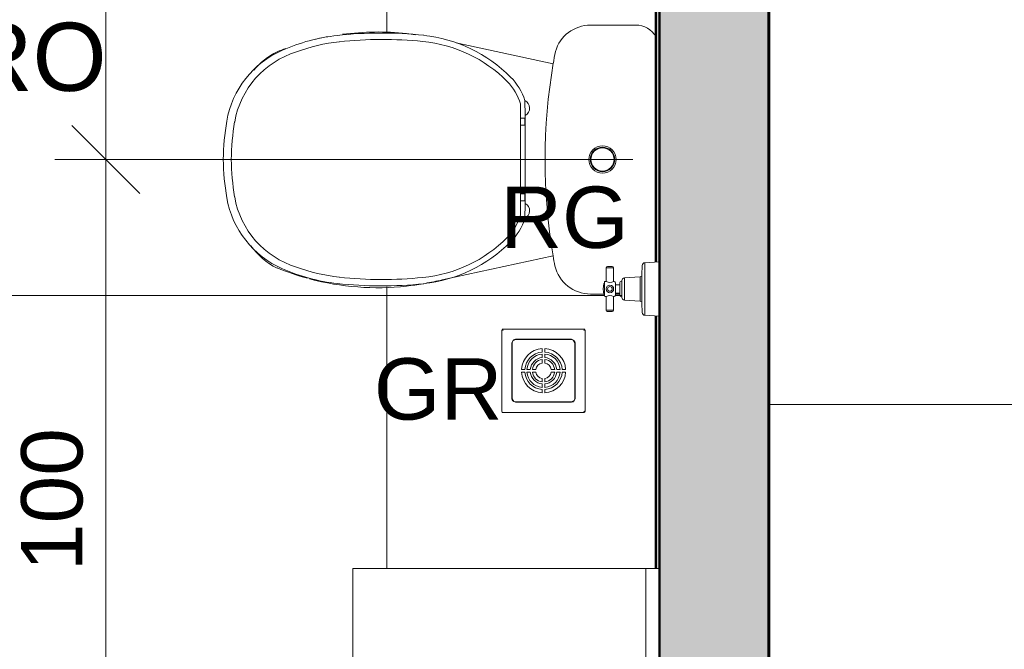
# Model space of a CAD drawing. Header units: metres. Extents: x -14 to 6.1, y -18.5 to -8.2.
# Tile 17 of 25: x -4.3 to -2.9, y -13.4 to -12.5. Entities that reach past the tile are written whole.
import ezdxf

# ---------------------------------------------------------------- set-up
doc = ezdxf.new("R2010")
doc.units = ezdxf.units.M
for name, color, linetype, lineweight in [('A-ANNO-DIMS', 7, 'Continuous', 9), ('A-ANNO-DIMS-50', 7, 'Continuous', 9), ('A-AREA-IDEN', 7, 'Continuous', 9), ('A-FLOR-PATT', 7, 'Continuous', 5), ('A-WALL', 7, 'Continuous', 5), ('A-WALL-PATT', 7, 'Continuous', 5), ('G-ANNO-TEXT', 7, 'Continuous', 9), ('I-WALL', 7, 'Continuous', 5), ('P-SANR-FIXT', 7, 'Continuous', 5), ('Q-CASE', 7, 'Continuous', 5)]:
    doc.layers.add(name, color=color, linetype=linetype, lineweight=lineweight)
doc.styles.add('Arial', font='arial.ttf', dxfattribs={"height": 0.1})
doc.styles.add('Arial_2', font='arial.ttf', dxfattribs={"height": 0.09})
doc.dimstyles.new('Com_linha__ref__contínua__-_Cor_Vermelha_Arial_1_8mm', dxfattribs={"dimscale": 0.3048, "dimtxt": 0.091823, "dimasz": 0.328084, "dimexe": 0.246063, "dimexo": 0.246063, "dimgap": 0.024606, "dimtad": 1, "dimdec": 1, "dimlfac": 100, "dimrnd": 0.1, "dimdsep": 46, "dimtxsty": 'Arial_2', "dimblk1": 'OBLIQUE', "dimblk2": 'OBLIQUE', "dimsah": 1, "dimcen": 0.09, "dimdle": 0.246063, "dimazin": 0, "dimtfac": 1, "dimtdec": 4, "dimtix": 1, "dimtmove": 0, "dimatfit": 3, "dimfxl": 1, "dimtvp": 1, "dimtolj": 1, "dimtzin": 0, "dimarcsym": 2})

# ---------------------------------------------------------------- blocks, each defined once
blk = doc.blocks.new('TAMPO GRANITO2 - TAMPO GRANITO-2002902-PTS_ HIDRAULICOS')
at = {"layer": 'Q-CASE', "color": 8, "true_color": 0x808080}
for p, q in [((-3.8837, -13.315), (-3.8837, -14.095)), ((-3.4537, -13.315), (-3.8837, -13.315)), ((-3.4337, -13.315), (-3.4537, -13.315)), ((-3.4537, -13.315), (-3.4537, -13.5764)), ((-3.4537, -13.6536), (-3.4537, -14.095)), ((-3.4537, -14.095), (-3.8837, -14.095)), ((-3.8837, -14.095), (-3.8837, -14.115))]:
    blk.add_line(p, q, dxfattribs=at)
for points, knots in [([(-3.8137, -13.715), (-3.8137, -13.7048), (-3.8127, -13.6896), (-3.8097, -13.6701), (-3.8066, -13.6555), (-3.8025, -13.6413), (-3.7977, -13.6279), (-3.792, -13.6148), (-3.7856, -13.6026), (-3.7785, -13.5912), (-3.7706, -13.5805), (-3.7623, -13.571), (-3.7533, -13.5623), (-3.7438, -13.5548), (-3.734, -13.5484), (-3.7237, -13.5432), (-3.7144, -13.5396), (-3.7061, -13.5374), (-3.6989, -13.5359), (-3.6916, -13.5351), (-3.6844, -13.5348), (-3.6772, -13.5351), (-3.6699, -13.5359), (-3.6627, -13.5374), (-3.6556, -13.5393), (-3.6486, -13.5418), (-3.6417, -13.5449), (-3.6348, -13.5485), (-3.6283, -13.5526), (-3.6218, -13.5573), (-3.6156, -13.5624), (-3.6095, -13.5681), (-3.6037, -13.5741), (-3.5982, -13.5806), (-3.5929, -13.5876), (-3.5879, -13.595), (-3.5832, -13.6027), (-3.5789, -13.6107), (-3.5749, -13.6191), (-3.5711, -13.6279), (-3.5678, -13.6368), (-3.5649, -13.646), (-3.5623, -13.6555), (-3.5601, -13.6652), (-3.5577, -13.6782), (-3.5559, -13.6926), (-3.5553, -13.7041), (-3.5552, -13.7088)], [-1, -1, -1, -1, -0.9464286, -0.9196429, -0.8928571, -0.8660714, -0.8392857, -0.8125, -0.7857143, -0.7589286, -0.7321429, -0.7053571, -0.6785714, -0.6517857, -0.625, -0.5982143, -0.5714286, -0.5535714, -0.5357143, -0.5178571, -0.5, -0.4821429, -0.4642857, -0.4464286, -0.4285714, -0.4107143, -0.3928571, -0.375, -0.3571429, -0.3392857, -0.3214286, -0.3035714, -0.2857143, -0.2678571, -0.25, -0.2321429, -0.2142857, -0.1964286, -0.1785714, -0.1607143, -0.1428571, -0.125, -0.1071429, -0.0892857, -0.0714286, -0.0357143, -0.0109088, -0.0109088, -0.0109088, -0.0109088]), ([(-3.5552, -13.7213), (-3.5554, -13.7294), (-3.5563, -13.7424), (-3.559, -13.76), (-3.5622, -13.7746), (-3.5662, -13.7888), (-3.5711, -13.8022), (-3.5768, -13.8153), (-3.5832, -13.8275), (-3.5903, -13.8389), (-3.5982, -13.8496), (-3.6065, -13.8591), (-3.6155, -13.8678), (-3.625, -13.8753), (-3.6348, -13.8816), (-3.6451, -13.8869), (-3.6544, -13.8904), (-3.6627, -13.8927), (-3.6699, -13.8941), (-3.6772, -13.895), (-3.6844, -13.8953), (-3.6916, -13.895), (-3.6989, -13.8941), (-3.7061, -13.8927), (-3.7132, -13.8908), (-3.7202, -13.8883), (-3.7271, -13.8852), (-3.7339, -13.8815), (-3.7405, -13.8774), (-3.7469, -13.8728), (-3.7532, -13.8677), (-3.7593, -13.862), (-3.765, -13.856), (-3.7706, -13.8495), (-3.7759, -13.8425), (-3.7809, -13.8351), (-3.7855, -13.8274), (-3.7899, -13.8194), (-3.7939, -13.8109), (-3.7976, -13.8022), (-3.8009, -13.7933), (-3.8039, -13.7841), (-3.8065, -13.7746), (-3.8087, -13.7649), (-3.8111, -13.7519), (-3.8131, -13.7354), (-3.8137, -13.7219), (-3.8137, -13.715)], [-0.9890908, -0.9890908, -0.9890908, -0.9890908, -0.9464286, -0.9196429, -0.8928571, -0.8660714, -0.8392857, -0.8125, -0.7857143, -0.7589286, -0.7321429, -0.7053571, -0.6785714, -0.6517857, -0.625, -0.5982143, -0.5714286, -0.5535714, -0.5357143, -0.5178571, -0.5, -0.4821429, -0.4642857, -0.4464286, -0.4285714, -0.4107143, -0.3928571, -0.375, -0.3571429, -0.3392857, -0.3214286, -0.3035714, -0.2857143, -0.2678571, -0.25, -0.2321429, -0.2142857, -0.1964286, -0.1785714, -0.1607143, -0.1428571, -0.125, -0.1071429, -0.0892857, -0.0714286, -0.0357143, 0, 0, 0, 0])]:
    blk.add_open_spline(points, degree=3, knots=knots, dxfattribs=at)
blk = doc.blocks.new('GRELHA QUADRADA AÇO INOX ROTATIVO - Floor-Drain_589_04_909-2021493-PTS_ HIDRAULICOS')
at = {"layer": 'P-SANR-FIXT', "color": 5, "true_color": 0x0000ff}
for p, q in [((-0.0593, 0.0612), (-0.0613, 0.0592)), ((-0.0613, 0.0592), (-0.0613, -0.0593)), ((0.0592, 0.0612), (-0.0593, 0.0612)), ((0.0592, 0.0612), (0.0612, 0.0592)), ((0.0612, -0.0593), (0.0612, 0.0592)), ((-0.0413, 0.0462), (0.0412, 0.0462)), ((0.0412, 0.0457), (-0.0413, 0.0457)), ((-0.0463, -0.0413), (-0.0463, 0.0412)), ((-0.0458, 0.0412), (-0.0458, -0.0413)), ((-0.002, 0.0274), (-0.002, 0.0324)), ((0.002, 0.0324), (0.002, 0.0274)), ((0.0457, -0.0413), (0.0457, 0.0412)), ((0.0462, 0.0412), (0.0462, -0.0413)), ((-0.002, 0.0194), (-0.002, 0.0244)), ((-0.002, 0.0113), (-0.002, 0.0164)), ((0.002, 0.0244), (0.002, 0.0194)), ((0.002, 0.0164), (0.002, 0.0113)), ((-0.0324, 0.002), (-0.0274, 0.002)), ((-0.0244, 0.002), (-0.0194, 0.002)), ((-0.0164, 0.002), (-0.0113, 0.002)), ((0.0113, 0.002), (0.0164, 0.002)), ((0.0194, 0.002), (0.0244, 0.002)), ((0.0274, 0.002), (0.0324, 0.002)), ((-0.0274, -0.002), (-0.0324, -0.002)), ((-0.0194, -0.002), (-0.0244, -0.002)), ((-0.0113, -0.002), (-0.0164, -0.002)), ((-0.002, -0.0164), (-0.002, -0.0113)), ((0.002, -0.0113), (0.002, -0.0164)), ((0.0164, -0.002), (0.0113, -0.002)), ((0.0244, -0.002), (0.0194, -0.002)), ((0.0324, -0.002), (0.0274, -0.002)), ((-0.002, -0.0244), (-0.002, -0.0194)), ((-0.002, -0.0324), (-0.002, -0.0274)), ((0.002, -0.0194), (0.002, -0.0244)), ((0.002, -0.0274), (0.002, -0.0324)), ((-0.0413, -0.0458), (0.0412, -0.0458)), ((0.0412, -0.0463), (-0.0413, -0.0463)), ((-0.0593, -0.0613), (0.0592, -0.0613)), ((0.0592, -0.0613), (0.0612, -0.0593))]:
    blk.add_line(p, q, dxfattribs=at)
at = {"layer": 'P-SANR-FIXT', "color": 5, "true_color": 0x0000ff, "flags": 128}
for points in [[(-0.0463, 0.0412), (-0.044, 0.0455), (-0.0413, 0.0462)], [(-0.0413, 0.0457), (-0.045, 0.0437), (-0.0458, 0.0412)], [(0.0412, 0.0462), (0.0455, 0.044), (0.0462, 0.0412)], [(0.0457, 0.0412), (0.0437, 0.045), (0.0412, 0.0457)], [(-0.0413, -0.0463), (-0.0455, -0.044), (-0.0463, -0.0413)], [(-0.0458, -0.0413), (-0.0437, -0.045), (-0.0413, -0.0458)], [(0.0462, -0.0413), (0.044, -0.0455), (0.0412, -0.0463)], [(0.0412, -0.0458), (0.045, -0.0437), (0.0457, -0.0413)]]:
    blk.add_lwpolyline(points, dxfattribs=at)
at = {"layer": 'P-SANR-FIXT', "color": 5, "true_color": 0x0000ff}
for centre, radius, start, end in [((-0.0593, 0.0592), 0.002, 90, 180), ((0.0592, 0.0592), 0.002, 0, 90), ((0, 0), 0.0325, 93.5281, 176.4719), ((0, 0), 0.0325, 3.5281, 86.4719), ((0, 0), 0.0275, 94.1706, 175.8294), ((0, 0), 0.0245, 94.6824, 175.3176), ((0, 0), 0.0195, 95.8868, 174.1132), ((0, 0), 0.0165, 96.9621, 173.0379), ((0, 0), 0.0275, 4.1706, 85.8294), ((0, 0), 0.0245, 4.6824, 85.3176), ((0, 0), 0.0195, 5.8868, 84.1132), ((0, 0), 0.0165, 6.9621, 83.0379), ((0, 0), 0.0115, 100.0154, 169.9846), ((0, 0), 0.0115, 10.0154, 79.9846), ((0, 0), 0.0325, 183.5281, 266.4719), ((0, 0), 0.0275, 184.1706, 265.8294), ((0, 0), 0.0245, 184.6824, 265.3176), ((0, 0), 0.0195, 185.8868, 264.1132), ((0, 0), 0.0165, 186.9621, 263.0379), ((0, 0), 0.0115, 190.0154, 259.9846), ((0, 0), 0.0275, 274.1706, 355.8294), ((0, 0), 0.0325, 273.5281, 356.4719), ((0, 0), 0.0115, 280.0154, 349.9846), ((0, 0), 0.0165, 276.9621, 353.0379), ((0, 0), 0.0195, 275.8868, 354.1132), ((0, 0), 0.0245, 274.6824, 355.3176), ((-0.0593, -0.0593), 0.002, 180, 270), ((0.0592, -0.0593), 0.002, 270, 360)]:
    blk.add_arc(centre, radius, start, end, dxfattribs=at)
for centre, major_axis, ratio, start_param, end_param in [((-0.0586, 0.0596), (-0.00082, 0.00163), 0.408248, 6.081827, 7.853982), ((0.0586, 0.0596), (0.00082, 0.00163), 0.408248, 4.712389, 6.484543), ((-0.0596, -0.0596), (-0.00129, 0.00129), 0.816497, 0.684719, 2.456873), ((0.0586, -0.0596), (-0.00082, 0.00163), 0.408248, 2.940235, 4.712389)]:
    blk.add_ellipse(centre, major_axis=major_axis, ratio=ratio, start_param=start_param, end_param=end_param, dxfattribs=at)
blk = doc.blocks.new('BACIA SANITÁRIA COM CAIXA ACOPLADA COM DUPLO ACIONEMENTO - P_750_Creme CR37_Acionamento Simples 6lpf-2003115-PTS_ HIDRAULICOS')
at = {"layer": 'P-SANR-FIXT', "color": 5, "true_color": 0x0000ff}
for p, q in [((-3.4846, -12.5179), (-3.4184, -12.5179)), ((-3.682, -12.5438), (-3.5395, -12.5746)), ((-3.5397, -12.8566), (-3.7023, -12.8918)), ((-3.4653, -12.9124), (-3.4848, -12.9124)), ((-3.4416, -12.9124), (-3.4483, -12.9124))]:
    blk.add_line(p, q, dxfattribs=at)
for radius in [0.02, 0.018, 0.017]:
    blk.add_circle((-3.4672, -12.715), radius, dxfattribs=at)
for centre, radius, start, end in [((-3.4847, -12.5716), 0.0537, 89.9862, 163.9106), ((-3.4184, -12.5526), 0.0347, 30.9355, 89.9862), ((-3.7972, -12.9173), 0.3893, 100.8043, 103.5091), ((-3.7972, -12.9173), 0.3893, 83.7439, 97.6247), ((-3.8376, -13.1647), 0.6398, 81.3632, 82.5595), ((-3.7972, -12.9173), 0.3893, 110.267, 112.2561), ((-3.9008, -12.6472), 0.1004, 115.9059, 141.1018), ((-2.7183, -12.7138), 0.8329, 169.1268, 170.3797), ((-2.7035, -12.7158), 0.8479, 170.3584, 189.5344), ((-3.9008, -12.784), 0.1004, 215.045, 244.0941), ((-2.7185, -12.7174), 0.8329, 189.6228, 190.6375), ((-3.4848, -12.8587), 0.0537, 193.4092, 270.0138), ((-3.7972, -12.5139), 0.3893, 247.7439, 254.6897), ((-3.7972, -12.5139), 0.3893, 255.1465, 276.2561), ((-3.8376, -12.2665), 0.6398, 277.4405, 279.648), ((-3.8376, -12.2665), 0.6398, 279.9019, 282.2113)]:
    blk.add_arc(centre, radius, start, end, dxfattribs=at)
blk = doc.blocks.new('ASSENTO EM POLIPROPILENO COM SISTEMA DE FECHAMENTO SUAVE - AP_75_Creme CR37-2003131-PTS_ HIDRAULICOS')
at = {"layer": 'P-SANR-FIXT', "color": 5, "true_color": 0x0000ff}
for p, q in [((-3.5876, -12.6334), (-3.5876, -12.7967)), ((-3.5806, -12.6505), (-3.581, -12.6284)), ((-3.5813, -12.6545), (-3.5876, -12.6545)), ((-3.5813, -12.6645), (-3.5813, -12.6545)), ((-3.5806, -12.6505), (-3.5806, -12.7796)), ((-3.5813, -12.6645), (-3.5876, -12.6645)), ((-3.5813, -12.7655), (-3.5876, -12.7655)), ((-3.5813, -12.7655), (-3.5813, -12.7755)), ((-3.5813, -12.7755), (-3.5876, -12.7755)), ((-3.5806, -12.7796), (-3.581, -12.8017))]:
    blk.add_line(p, q, dxfattribs=at)
for centre, radius, start, end in [((-3.8258, -12.8086), 0.2772, 96.3426, 113.5976), ((-3.7919, -13.1138), 0.5843, 83.8664, 96.3426), ((-3.7899, -13.113), 0.5741, 84.0902, 96.3429), ((-3.7522, -12.7435), 0.2118, 44.8438, 83.835), ((-3.8808, -12.6827), 0.1398, 113.5976, 170.1333), ((-3.8238, -12.8081), 0.2674, 96.3429, 110.2265), ((-3.7502, -12.743), 0.202, 44.8437, 84.4892), ((-3.8779, -12.6824), 0.1309, 107.0243, 170.1854), ((-3.6635, -12.6554), 0.0868, 18.1126, 44.8437), ((-3.6616, -12.6549), 0.077, 16.1627, 44.8437), ((-3.5866, -12.6395), 0.0125, 298.7034, 63.3974), ((-3.6738, -12.7185), 0.3498, 170.1646, 179.4268), ((-3.6719, -12.718), 0.34, 170.1854, 179.4944), ((-3.6738, -12.7115), 0.3498, 180.5732, 189.8354), ((-3.6719, -12.712), 0.34, 180.5056, 189.8146), ((-3.8808, -12.7473), 0.1398, 189.8667, 246.4024), ((-3.8779, -12.7477), 0.1309, 189.8146, 252.9757), ((-3.5866, -12.7905), 0.0125, 296.6026, 61.2966), ((-3.6616, -12.7752), 0.077, 315.1563, 343.8373), ((-3.6635, -12.7747), 0.0868, 315.1563, 341.8874), ((-3.7502, -12.6871), 0.202, 275.5108, 315.1563), ((-3.7522, -12.6866), 0.2118, 276.165, 315.1562), ((-3.8258, -12.6215), 0.2772, 246.4024, 263.6574), ((-3.8238, -12.622), 0.2674, 249.7735, 263.6571), ((-3.7919, -12.3163), 0.5843, 263.6574, 276.1336), ((-3.7899, -12.3171), 0.5741, 263.6571, 275.9098)]:
    blk.add_arc(centre, radius, start, end, dxfattribs=at)
blk = doc.blocks.new('REGISTRO DE GAVETA COM CANOPLA CROMADA - 4900_C37_GD_Cromado CR10_1 1_2_-V6-PTS_ HIDRAULICOS')
at = {"layer": 'P-SANR-FIXT', "color": 5, "true_color": 0x0000ff}
for p, q in [((-3.4598, -12.872), (-3.4528, -12.872)), ((-3.4093, -12.8843), (-3.4088, -12.8704)), ((-3.4051, -12.8665), (-3.3837, -12.865)), ((-3.4051, -12.9435), (-3.4051, -12.8665)), ((-3.4617, -12.894), (-3.4618, -12.874)), ((-3.4618, -12.874), (-3.4508, -12.874)), ((-3.4508, -12.874), (-3.4508, -12.894)), ((-3.4093, -12.9258), (-3.4093, -12.8843)), ((-3.4653, -12.8969), (-3.4643, -12.8969)), ((-3.4643, -12.8969), (-3.4643, -12.895)), ((-3.4643, -12.9132), (-3.4643, -12.8969)), ((-3.4633, -12.894), (-3.4617, -12.894)), ((-3.4483, -12.8959), (-3.4483, -12.8989)), ((-3.4483, -12.8989), (-3.4416, -12.8989)), ((-3.4483, -12.8989), (-3.4483, -12.9112)), ((-3.4416, -12.8989), (-3.4416, -12.8955)), ((-3.4416, -12.8989), (-3.4416, -12.9112)), ((-3.4387, -12.8955), (-3.4387, -12.8928)), ((-3.4387, -12.8955), (-3.4387, -12.9145)), ((-3.435, -12.8888), (-3.4121, -12.8872)), ((-3.435, -12.9213), (-3.435, -12.8888)), ((-3.4121, -12.8872), (-3.4121, -12.9229)), ((-3.4643, -12.9132), (-3.4653, -12.9132)), ((-3.4643, -12.915), (-3.4643, -12.9132)), ((-3.4416, -12.9112), (-3.4483, -12.9112)), ((-3.4483, -12.9112), (-3.4483, -12.9142)), ((-3.4416, -12.9145), (-3.4416, -12.9112)), ((-3.4387, -12.9173), (-3.4387, -12.9145)), ((-3.4617, -12.916), (-3.4633, -12.916)), ((-3.4618, -12.936), (-3.4617, -12.916)), ((-3.4508, -12.9161), (-3.4508, -12.936)), ((-3.4121, -12.9229), (-3.435, -12.9213)), ((-3.4088, -12.9397), (-3.4093, -12.9258)), ((-3.4508, -12.936), (-3.4618, -12.936)), ((-3.4528, -12.938), (-3.4598, -12.938)), ((-3.3837, -12.945), (-3.4051, -12.9435))]:
    blk.add_line(p, q, dxfattribs=at)
for radius in [0.0055, 0.00344]:
    blk.add_circle((-3.4563, -12.905), radius, dxfattribs=at)
for centre, radius, start, end in [((-3.4598, -12.874), 0.002, 89.9988, 179.9988), ((-3.4528, -12.874), 0.002, 359.9988, 89.9988), ((-3.4048, -12.8705), 0.004, 94, 178), ((-3.4123, -12.8842), 0.003, 274, 358), ((-3.4237, -12.9051), 0.0423, 168.8918, 191.0638), ((-3.4633, -12.895), 0.001, 90.0172, 180), ((-3.4563, -12.8827), 0.0126, 244.1761, 295.9866), ((-3.4502, -12.8959), 0.00193, 0, 107.0655), ((-3.4401, -12.8955), 0.0015, 93.8226, 180), ((-3.4402, -12.8955), 0.0015, 0, 90), ((-3.4347, -12.8928), 0.004, 94, 180), ((-3.4633, -12.915), 0.001, 180, 269.9828), ((-3.4563, -12.9258), 0.0112, 60.5966, 119.2407), ((-3.4502, -12.9142), 0.00193, 252.9345, 0), ((-3.4401, -12.9145), 0.0015, 180, 266.1774), ((-3.4402, -12.9145), 0.0015, 270, 0), ((-3.4347, -12.9173), 0.004, 180, 266), ((-3.4123, -12.9259), 0.003, 2, 86), ((-3.4598, -12.936), 0.002, 180.0012, 270.0012), ((-3.4528, -12.936), 0.002, 270.0012, 0.0012), ((-3.4048, -12.9396), 0.004, 182, 266)]:
    blk.add_arc(centre, radius, start, end, dxfattribs=at)
blk = doc.blocks.new('DIMBLOCK25-PTS_ HIDRAULICOS')
at = {"layer": 'A-ANNO-DIMS-50', "color": 242, "true_color": 0xbd2b2e, "transparency": 16777216}
for p, q in [((-4.1959, -12.715), (-4.2459, -12.665)), ((-4.1959, -12.715), (-4.2709, -12.715)), ((-4.1959, -13.79), (-4.1959, -12.715)), ((-4.1959, -12.715), (-4.1459, -12.765)), ((-4.1959, -12.715), (-3.4227, -12.715)), ((-4.1959, -13.715), (-4.2459, -13.665)), ((-4.1959, -13.715), (-4.2709, -13.715)), ((-4.1959, -13.715), (-4.1459, -13.765)), ((-4.1959, -13.715), (-3.6429, -13.715))]:
    blk.add_line(p, q, dxfattribs=at)
at = {"layer": 'A-ANNO-DIMS-50', "color": 0, "transparency": 16777216, "insert": (-4.3202, -13.3189), "char_height": 0.09, "width": 0.249194, "attachment_point": 1, "rotation": 90, "line_spacing_factor": 0.941778, "style": 'Arial_2'}
blk.add_mtext('100', dxfattribs=at)
blk = doc.blocks.new('_Oblique')
at = {"color": 0, "linetype": 'ByBlock', "lineweight": -2}
blk.add_line((-0.5, -0.5), (0.5, 0.5), dxfattribs=at)
blk = doc.blocks.new('DIMBLOCK26-PTS_ HIDRAULICOS')
at = {"layer": 'A-ANNO-DIMS-50', "color": 242, "true_color": 0xbd2b2e, "transparency": 16777216}
for p, q in [((-4.1959, -11.895), (-4.2459, -11.845)), ((-4.1959, -11.895), (-4.2709, -11.895)), ((-4.1959, -12.715), (-4.1959, -11.895)), ((-4.1959, -11.895), (-4.1459, -11.945)), ((-4.1959, -11.895), (-3.6767, -11.895)), ((-4.1959, -12.715), (-4.2459, -12.665)), ((-4.1959, -12.715), (-4.2709, -12.715)), ((-4.1959, -12.715), (-4.1459, -12.765)), ((-4.1959, -12.715), (-3.4227, -12.715))]:
    blk.add_line(p, q, dxfattribs=at)
at = {"layer": 'A-ANNO-DIMS-50', "color": 0, "transparency": 16777216, "insert": (-4.3202, -12.3743), "char_height": 0.09, "width": 0.16613, "attachment_point": 1, "rotation": 90, "line_spacing_factor": 0.941778, "style": 'Arial_2'}
blk.add_mtext('82', dxfattribs=at)

msp = doc.modelspace()

# ---------------------------------------------------------------- hatches: boundary and pattern name
at = {"layer": 'A-FLOR-PATT', "true_color": 0x787878}
h = msp.add_hatch(dxfattribs=at)
h.set_pattern_fill('FP_5', color=8, style=0, pattern_type=2)
h.set_pattern_definition([(0, (-2.654, -16.075), (0, 0.6), []), (90, (-2.654, -16.075), (-0.6, 4e-17), [])])
h.paths.add_polyline_path([(-6.0136, -18.075), (-5.2136, -18.075), (-5.2136, -17.575), (-4.0136, -17.575), (-4.0136, -18.075), (-3.2137, -18.075), (-3.2137, -16.425), (-3.0537, -16.425), (-3.0537, -18.075), (0.3464, -18.075), (0.3464, -15.475), (-1.0286, -15.475), (-1.0286, -15.485), (-1.2286, -15.485), (-1.2286, -15.6374), (-2.0286, -15.6374), (-2.0286, -15.485), (-2.2286, -15.485), (-2.2286, -15.475), (-3.3837, -15.475), (-3.3837, -15.265), (-3.2237, -15.265), (-3.2237, -15.315), (-2.2336, -15.315), (-2.2336, -14.845), (-0.8236, -14.845), (-0.8236, -11.395), (-3.2217, -11.395), (-3.2217, -14.365), (-3.3837, -14.365), (-3.3837, -14.275), (-4.9836, -14.275), (-4.9836, -14.365), (-5.1436, -14.365), (-5.1436, -11.395), (-7.5437, -11.395), (-7.5437, -13.905), (-7.0737, -13.905), (-7.0737, -15.315), (-5.1436, -15.315), (-5.1436, -15.265), (-4.9836, -15.265), (-4.9836, -15.475), (-6.0136, -15.475), (-6.0136, -17.9379)])
h.paths.add_polyline_path([(-4.6136, -17.7955), (-4.6084, -17.7948), (-4.6036, -17.7928), (-4.5994, -17.7897), (-4.5963, -17.7855), (-4.5943, -17.7807), (-4.5936, -17.7755), (-4.5943, -17.7703), (-4.5963, -17.7655), (-4.5994, -17.7614), (-4.6036, -17.7582), (-4.6084, -17.7562), (-4.6136, -17.7555), (-4.6188, -17.7562), (-4.6236, -17.7582), (-4.6277, -17.7614), (-4.6309, -17.7655), (-4.6329, -17.7703), (-4.6336, -17.7755), (-4.6329, -17.7807), (-4.6309, -17.7855), (-4.6277, -17.7897), (-4.6236, -17.7928), (-4.6188, -17.7948)])
h.paths.add_polyline_path([(-1.242, -13.705), (-1.242, -13.57), (-1.2474, -13.57), (-1.2474, -13.5), (-1.242, -13.5), (-1.242, -13.365), (-0.892, -13.365), (-0.892, -13.705)])
h.paths.add_polyline_path([(-1.1712, -11.8253), (-1.242, -11.8253), (-1.242, -11.6903), (-1.2474, -11.6903), (-1.2474, -11.6203), (-1.242, -11.6203), (-1.242, -11.4853), (-0.892, -11.4853), (-0.892, -11.8253)])
h = msp.add_hatch(dxfattribs=at)
h.set_pattern_fill('FP_2', color=8, style=0, pattern_type=2)
h.set_pattern_definition([(270, (-4.384, -12.915), (0.6, 4e-17), []), (0, (-4.384, -12.915), (0, 0.6), [])])
h.paths.add_polyline_path([(-4.9786, -14.115), (-3.8337, -14.115), (-3.8337, -13.315), (-3.3887, -13.315), (-3.3887, -12.9447), (-3.4051, -12.9435), (-3.4087, -12.9407), (-3.4088, -12.9397), (-3.4097, -12.9244), (-3.4114, -12.923), (-3.4121, -12.9229), (-3.4359, -12.9211), (-3.4386, -12.9183), (-3.4387, -12.9145), (-3.4416, -12.9145), (-3.4416, -12.9124), (-3.4483, -12.9124), (-3.4483, -12.9142), (-3.4499, -12.9161), (-3.4508, -12.9161), (-3.451, -12.937), (-3.4528, -12.938), (-3.4598, -12.938), (-3.4618, -12.936), (-3.4618, -12.916), (-3.4633, -12.916), (-3.4643, -12.915), (-3.4643, -12.9132), (-3.4653, -12.9132), (-3.4653, -12.9124), (-3.4848, -12.9124), (-3.4967, -12.9111), (-3.508, -12.9072), (-3.5181, -12.9008), (-3.5266, -12.8925), (-3.533, -12.8824), (-3.5371, -12.8712), (-3.5397, -12.8566), (-3.7294, -12.8972), (-3.7304, -12.8972), (-3.7548, -12.9009), (-3.8193, -12.9026), (-3.8831, -12.8936), (-3.9447, -12.8742), (-3.9598, -12.8652), (-3.9731, -12.8536), (-3.9866, -12.8378), (-3.9907, -12.8337), (-4.0085, -12.8042), (-4.0185, -12.7713), (-4.0222, -12.7433), (-4.0236, -12.715), (-4.0222, -12.6868), (-4.0185, -12.6588), (-4.0085, -12.6259), (-3.9907, -12.5964), (-3.9787, -12.5844), (-3.9761, -12.5809), (-3.9616, -12.5674), (-3.9447, -12.557), (-3.9318, -12.5529), (-3.8974, -12.5409), (-3.888, -12.5391), (-3.8831, -12.5376), (-3.8701, -12.5357), (-3.8523, -12.5329), (-3.8487, -12.5327), (-3.8193, -12.5286), (-3.7548, -12.5303), (-3.7416, -12.5323), (-3.7284, -12.5331), (-3.6394, -12.553), (-3.5395, -12.5746), (-3.5363, -12.5567), (-3.5308, -12.544), (-3.5222, -12.5331), (-3.5112, -12.5248), (-3.4984, -12.5196), (-3.4846, -12.5179), (-3.4184, -12.5179), (-3.4094, -12.5191), (-3.4011, -12.5225), (-3.3939, -12.528), (-3.3887, -12.5344), (-3.3887, -11.9347), (-3.4051, -11.9335), (-3.4087, -11.9307), (-3.4088, -11.9297), (-3.4097, -11.9144), (-3.4114, -11.913), (-3.4121, -11.9129), (-3.4224, -11.9122), (-3.4224, -11.9543), (-3.423, -11.9543), (-3.4235, -11.9557), (-3.4241, -11.9557), (-3.4244, -11.9563), (-3.5429, -11.9563), (-3.5429, -11.9557), (-3.5443, -11.9557), (-3.5444, -11.9543), (-3.5449, -11.9543), (-3.5449, -11.9068), (-3.5571, -11.9064), (-3.5572, -11.9052), (-3.5604, -11.9079), (-3.5633, -11.9075), (-3.5643, -11.9069), (-3.5675, -11.9087), (-3.5865, -11.9087), (-3.5884, -11.9021), (-3.592, -11.9021), (-3.597, -11.9214), (-3.6146, -11.9429), (-3.6383, -11.9543), (-3.6654, -11.9543), (-3.6905, -11.9417), (-3.7067, -11.9209), (-3.7127, -11.895), (-3.7066, -11.8687), (-3.689, -11.8471), (-3.6654, -11.8357), (-3.6383, -11.8357), (-3.6132, -11.8484), (-3.5969, -11.8691), (-3.5921, -11.8876), (-3.5917, -11.8875), (-3.5882, -11.8874), (-3.5865, -11.8814), (-3.5675, -11.8814), (-3.5643, -11.8832), (-3.562, -11.8826), (-3.56, -11.8824), (-3.5571, -11.8849), (-3.5571, -11.8833), (-3.5449, -11.8832), (-3.5449, -11.8358), (-3.5444, -11.8358), (-3.5439, -11.8344), (-3.5433, -11.8344), (-3.5429, -11.8338), (-3.4244, -11.8338), (-3.4242, -11.835), (-3.4241, -11.8344), (-3.423, -11.8344), (-3.423, -11.8358), (-3.4224, -11.8358), (-3.4224, -11.8779), (-3.4107, -11.8767), (-3.4094, -11.875), (-3.4093, -11.8739), (-3.4083, -11.8585), (-3.4051, -11.8565), (-3.3887, -11.855), (-3.3887, -11.8347), (-3.4051, -11.8335), (-3.4087, -11.8307), (-3.4088, -11.8297), (-3.4097, -11.8144), (-3.4114, -11.813), (-3.4121, -11.8129), (-3.4359, -11.8111), (-3.4386, -11.8083), (-3.4387, -11.8045), (-3.4416, -11.8045), (-3.4419, -11.8012), (-3.4483, -11.8015), (-3.4483, -11.8042), (-3.4499, -11.8061), (-3.4508, -11.8061), (-3.451, -11.827), (-3.4528, -11.828), (-3.4598, -11.828), (-3.4618, -11.826), (-3.4618, -11.806), (-3.4633, -11.806), (-3.4643, -11.805), (-3.4643, -11.8032), (-3.4653, -11.8032), (-3.4661, -11.795), (-3.4653, -11.7869), (-3.4643, -11.7869), (-3.4643, -11.785), (-3.4633, -11.784), (-3.4617, -11.784), (-3.4618, -11.764), (-3.4598, -11.762), (-3.4528, -11.762), (-3.451, -11.763), (-3.4508, -11.764), (-3.4508, -11.784), (-3.4498, -11.784), (-3.4483, -11.7859), (-3.4483, -11.7889), (-3.4416, -11.7889), (-3.4416, -11.7855), (-3.4387, -11.7855), (-3.4382, -11.7809), (-3.435, -11.7788), (-3.4107, -11.7767), (-3.4094, -11.775), (-3.4093, -11.7743), (-3.4083, -11.7585), (-3.4051, -11.7565), (-3.3887, -11.755), (-3.3887, -11.4), (-4.9786, -11.4), (-4.9786, -14.113)])
h.paths.add_polyline_path([(-3.5462, -13.0863), (-3.6129, -13.0863), (-3.6129, -13.0857), (-3.6143, -13.0857), (-3.6144, -13.0843), (-3.6149, -13.0843), (-3.6149, -12.9658), (-3.6144, -12.9658), (-3.6142, -12.9644), (-3.6133, -12.9644), (-3.6129, -12.9638), (-3.4944, -12.9638), (-3.4941, -12.9644), (-3.4935, -12.9644), (-3.493, -12.9644), (-3.493, -12.9658), (-3.4924, -12.9658), (-3.4924, -13.0843), (-3.493, -13.0843), (-3.4935, -13.0857), (-3.4941, -13.0857), (-3.4944, -13.0863), (-3.5124, -13.0863)])
h.paths.add_polyline_path([(-3.5949, -13.0723), (-3.5949, -13.072), (-3.5956, -13.072)])
h.paths.add_polyline_path([(-3.5949, -12.9788), (-3.5949, -12.9785), (-3.5968, -12.9793)])
h.paths.add_polyline_path([(-3.5094, -13.0709), (-3.5074, -13.0663), (-3.5079, -12.9822), (-3.5098, -12.9795), (-3.5124, -12.9788), (-3.5961, -12.9793), (-3.5984, -12.9807), (-3.5999, -12.9838), (-3.5994, -13.0677), (-3.5973, -13.0703), (-3.5937, -13.0713), (-3.5105, -13.0708), (-3.5093, -13.0708)])
h.paths.add_polyline_path([(-3.5949, -13.0716), (-3.5949, -13.0713), (-3.5959, -13.0713)])
h.paths.add_polyline_path([(-3.5517, -13.0708), (-3.5958, -13.0704), (-3.5984, -13.0688), (-3.5994, -13.0663), (-3.5991, -12.983), (-3.5974, -12.9803), (-3.5949, -12.9793), (-3.5111, -12.9799), (-3.509, -12.9813), (-3.5079, -12.9838), (-3.5082, -13.0669), (-3.5099, -13.0698), (-3.5124, -13.0708), (-3.5369, -13.0708)])
h.paths.add_polyline_path([(-3.5517, -13.0575), (-3.5364, -13.0523), (-3.5259, -13.0419), (-3.5212, -13.027), (-3.5263, -13.027), (-3.5302, -13.0394), (-3.5394, -13.0485), (-3.5517, -13.0528)])
h.paths.add_polyline_path([(-3.5557, -13.0575), (-3.5557, -13.0525), (-3.568, -13.0485), (-3.5772, -13.0394), (-3.5815, -13.027), (-3.5861, -13.027), (-3.5815, -13.0419), (-3.5705, -13.0528), (-3.5588, -13.0565)])
h.paths.add_polyline_path([(-3.5557, -13.0495), (-3.5557, -13.0444), (-3.5675, -13.0388), (-3.5731, -13.027), (-3.5781, -13.027), (-3.5705, -13.0426), (-3.5577, -13.0485)])
h.paths.add_polyline_path([(-3.5517, -13.0495), (-3.5361, -13.0419), (-3.5293, -13.027), (-3.5343, -13.027), (-3.5399, -13.0388), (-3.5517, -13.0444), (-3.5517, -13.0485)])
h.paths.add_polyline_path([(-3.5517, -13.0414), (-3.5419, -13.0364), (-3.5373, -13.027), (-3.5424, -13.027), (-3.5456, -13.0332), (-3.5517, -13.0367), (-3.5517, -13.0388)])
h.paths.add_polyline_path([(-3.5557, -13.0414), (-3.5557, -13.0364), (-3.5618, -13.0332), (-3.5654, -13.027), (-3.5701, -13.027), (-3.5654, -13.0367), (-3.5578, -13.0404)])
h.paths.add_polyline_path([(-3.5675, -13.023), (-3.5649, -13.0229), (-3.5618, -13.0169), (-3.5557, -13.0134), (-3.5557, -13.0087), (-3.5655, -13.0137), (-3.5701, -13.023)])
h.paths.add_polyline_path([(-3.5861, -13.023), (-3.5811, -13.0229), (-3.5772, -13.0107), (-3.568, -13.0016), (-3.5557, -12.9972), (-3.5557, -12.9926), (-3.571, -12.9977), (-3.5815, -13.0082), (-3.5861, -13.0229)])
h.paths.add_polyline_path([(-3.5373, -13.023), (-3.5424, -13.0132), (-3.5517, -13.0087), (-3.5517, -13.0137), (-3.5456, -13.0169), (-3.542, -13.023), (-3.5384, -13.023)])
h.paths.add_polyline_path([(-3.5731, -13.023), (-3.5675, -13.0113), (-3.5557, -13.0056), (-3.5557, -13.0006), (-3.5712, -13.0082), (-3.5781, -13.023), (-3.5772, -13.023)])
h.paths.add_polyline_path([(-3.5263, -13.023), (-3.5213, -13.0229), (-3.5259, -13.0082), (-3.5369, -12.9972), (-3.5517, -12.9926), (-3.5517, -12.9976), (-3.5394, -13.0016), (-3.5302, -13.0107), (-3.5263, -13.0229)])
h.paths.add_polyline_path([(-3.5293, -13.023), (-3.5369, -13.0075), (-3.5517, -13.0006), (-3.5517, -13.0056), (-3.5399, -13.0113), (-3.5343, -13.023), (-3.5302, -13.023)])
h.paths.add_polyline_path([(-3.5249, -11.9423), (-3.5249, -11.942), (-3.5256, -11.942)])
h.paths.add_polyline_path([(-3.4394, -11.9409), (-3.4374, -11.9363), (-3.4379, -11.9363), (-3.4399, -11.9398), (-3.4424, -11.9408), (-3.5258, -11.9404), (-3.5284, -11.9388), (-3.5294, -11.9363), (-3.5299, -11.9363), (-3.5299, -11.9368), (-3.5273, -11.9403), (-3.5237, -11.9413), (-3.4405, -11.9408), (-3.4394, -11.9408)])
h.paths.add_polyline_path([(-3.5249, -11.9416), (-3.5249, -11.9413), (-3.5259, -11.9413)])
h.paths.add_polyline_path([(-3.4817, -11.9275), (-3.4664, -11.9223), (-3.4618, -11.9177), (-3.4618, -11.9109), (-3.4694, -11.9185), (-3.4817, -11.9228)])
h.paths.add_polyline_path([(-3.4857, -11.9275), (-3.4857, -11.9225), (-3.498, -11.9185), (-3.5072, -11.9094), (-3.5081, -11.9068), (-3.5131, -11.9068), (-3.5115, -11.9119), (-3.5005, -11.9228)])
h.paths.add_polyline_path([(-3.4817, -11.9195), (-3.4661, -11.9119), (-3.4643, -11.9068), (-3.4689, -11.9068), (-3.4699, -11.9088), (-3.4817, -11.9144), (-3.4817, -11.9185)])
h.paths.add_polyline_path([(-3.4857, -11.9195), (-3.4857, -11.9144), (-3.4975, -11.9088), (-3.4984, -11.9068), (-3.5036, -11.9068), (-3.5005, -11.9126), (-3.4877, -11.9185)])
h.paths.add_polyline_path([(-3.4857, -11.9114), (-3.4857, -11.9068), (-3.4952, -11.9068), (-3.491, -11.9088)])
h.paths.add_polyline_path([(-3.4817, -11.9114), (-3.4722, -11.9068), (-3.4817, -11.9068), (-3.4817, -11.9088)])
h.paths.add_polyline_path([(-3.5919, -11.9017), (-3.5922, -11.9007), (-3.5921, -11.9017)])
h.paths.add_polyline_path([(-3.5913, -11.8937), (-3.592, -11.8907), (-3.5913, -11.8937)])
h.paths.add_polyline_path([(-3.5915, -11.8913), (-3.5922, -11.8884), (-3.5925, -11.8884), (-3.5917, -11.8907)])
h.paths.add_polyline_path([(-3.4722, -11.8833), (-3.4817, -11.8787), (-3.4817, -11.8833)])
h.paths.add_polyline_path([(-3.5131, -11.8833), (-3.508, -11.8833), (-3.5072, -11.8807), (-3.498, -11.8716), (-3.4857, -11.8672), (-3.4857, -11.8626), (-3.501, -11.8677), (-3.5115, -11.8782)])
h.paths.add_polyline_path([(-3.4689, -11.8833), (-3.4638, -11.8833), (-3.4669, -11.8775), (-3.4817, -11.8706), (-3.4817, -11.8756), (-3.4699, -11.8813)])
h.paths.add_polyline_path([(-3.4952, -11.8833), (-3.4857, -11.8833), (-3.4857, -11.8787), (-3.491, -11.8813)])
h.paths.add_polyline_path([(-3.5036, -11.8833), (-3.4984, -11.8833), (-3.4975, -11.8813), (-3.4857, -11.8756), (-3.4857, -11.8706), (-3.5012, -11.8782), (-3.5031, -11.8822)])
h.paths.add_polyline_path([(-3.5249, -11.8488), (-3.5249, -11.8485), (-3.5268, -11.8493)])
h.paths.add_polyline_path([(-3.5299, -11.8833), (-3.5294, -11.8833), (-3.5291, -11.853), (-3.5274, -11.8503), (-3.5249, -11.8493), (-3.4411, -11.8499), (-3.439, -11.8513), (-3.4379, -11.855), (-3.4374, -11.8538), (-3.4371, -11.8538), (-3.4398, -11.8495), (-3.4424, -11.8488), (-3.5261, -11.8493), (-3.5284, -11.8507), (-3.5299, -11.8538), (-3.5299, -11.8782)])
h.paths.add_polyline_path([(-3.4618, -11.8792), (-3.4618, -11.8723), (-3.4669, -11.8672), (-3.4817, -11.8626), (-3.4817, -11.8676), (-3.4685, -11.8724), (-3.4618, -11.8792)])
at = {"layer": 'A-WALL-PATT', "true_color": 0x808080}
h = msp.add_hatch(color=8, dxfattribs=at)
h.paths.add_polyline_path([(-3.3737, -14.113), (-3.3737, -13.9649), (-3.2337, -13.9649), (-3.2337, -14.113), (-3.2237, -14.113), (-3.2237, -11.395), (-3.2337, -11.395), (-3.2337, -11.545), (-3.3737, -11.545), (-3.3737, -11.395), (-3.3837, -11.395), (-3.3837, -14.113)])
h.paths.add_polyline_path([(-3.3037, -12.1332), (-3.3106, -12.1323), (-3.317, -12.1296), (-3.3225, -12.1254), (-3.3267, -12.1199), (-3.3294, -12.1135), (-3.3303, -12.1066), (-3.3294, -12.0997), (-3.3267, -12.0933), (-3.3225, -12.0878), (-3.317, -12.0836), (-3.3106, -12.0809), (-3.3037, -12.08), (-3.2968, -12.0809), (-3.2904, -12.0836), (-3.2849, -12.0878), (-3.2807, -12.0933), (-3.278, -12.0997), (-3.2771, -12.1066), (-3.278, -12.1135), (-3.2807, -12.1199), (-3.2849, -12.1254), (-3.2904, -12.1296), (-3.2968, -12.1323)])
at = {"layer": 'A-WALL-PATT', "true_color": 0xc0c0c0}
msp.add_hatch(color=9, dxfattribs=at).paths.add_polyline_path([(-3.2217, -14.365), (-3.2217, -11.395), (-3.2237, -11.395), (-3.2237, -14.365)])
at = {"layer": 'I-WALL', "true_color": 0xc0c0c0}
h = msp.add_hatch(color=9, dxfattribs=at)
h.paths.add_polyline_path([(-3.3887, -13.315), (-3.3837, -13.315), (-3.3843, -12.945), (-3.3887, -12.945), (-3.3887, -13.0867)])
h.paths.add_polyline_path([(-3.3887, -12.8654), (-3.3837, -12.865), (-3.3837, -11.935), (-3.3847, -11.935), (-3.3847, -12.1736), (-3.3887, -12.1736), (-3.3887, -12.865)])
h.paths.add_polyline_path([(-3.3847, -11.8551), (-3.3837, -11.855), (-3.3842, -11.835), (-3.3847, -11.835), (-3.3847, -11.855)])
h.paths.add_polyline_path([(-3.3847, -11.7551), (-3.3837, -11.755), (-3.3837, -11.4), (-3.3887, -11.4), (-3.3887, -11.5241), (-3.3847, -11.5241), (-3.3847, -11.755)])

# ---------------------------------------------------------------- linework, layer by layer
at = {"layer": 'A-WALL'}
msp.add_line((-3.2217, -11.395), (-3.2217, -14.365), dxfattribs=at)
at = {"layer": 'I-WALL', "lineweight": 50}
for p, q in [((-3.3837, -11.235), (-3.3837, -14.365)), ((-3.2237, -11.395), (-3.2237, -14.365)), ((-3.3887, -12.8654), (-3.3887, -11.9347)), ((-3.3887, -13.315), (-3.3887, -12.9447))]:
    msp.add_line(p, q, dxfattribs=at)

# ---------------------------------------------------------------- block references
at = {"layer": 'P-SANR-FIXT', "color": 5, "true_color": 0x0000ff}
for name, p in [('BACIA SANITÁRIA COM CAIXA ACOPLADA COM DUPLO ACIONEMENTO - P_750_Creme CR37_Acionamento Simples 6lpf-2003115-PTS_ HIDRAULICOS', (0, 0)), ('ASSENTO EM POLIPROPILENO COM SISTEMA DE FECHAMENTO SUAVE - AP_75_Creme CR37-2003131-PTS_ HIDRAULICOS', (0, 0)), ('REGISTRO DE GAVETA COM CANOPLA CROMADA - 4900_C37_GD_Cromado CR10_1 1_2_-V6-PTS_ HIDRAULICOS', (0, 0)), ('GRELHA QUADRADA AÇO INOX ROTATIVO - Floor-Drain_589_04_909-2021493-PTS_ HIDRAULICOS', (-3.5537, -13.025))]:
    msp.add_blockref(name, p, dxfattribs=at)
at = {"layer": 'Q-CASE', "color": 8, "true_color": 0x808080}
msp.add_blockref('TAMPO GRANITO2 - TAMPO GRANITO-2002902-PTS_ HIDRAULICOS', (0.05, 0), dxfattribs=at)

# ---------------------------------------------------------------- texts
at = {"layer": 'A-AREA-IDEN', "insert": (-4.9244, -12.5144), "char_height": 0.1, "width": 0.901898, "attachment_point": 1, "style": 'Arial'}
msp.add_mtext('BANHEIRO', dxfattribs=at)
at = {"layer": 'G-ANNO-TEXT', "color": 5, "true_color": 0x0000ff, "char_height": 0.09, "width": 0.224472, "attachment_point": 1, "style": 'Arial_2'}
for s, insert in [('RG', (-3.6173, -12.7548)), ('GR', (-3.8026, -13.0067))]:
    msp.add_mtext(s, dxfattribs=dict(at, insert=insert))

# ---------------------------------------------------------------- dimensions: what is measured, and where the dimension line sits
at = {"layer": 'A-ANNO-DIMS', "color": 242, "true_color": 0xbd2b2e}
for base, p1, p2, override, picture, middle in [((-4.1959, -11.895), (-3.3477, -12.715), (-3.6017, -11.895), {"dimpost": '<>', "dimfxl": 0.858413}, 'DIMBLOCK26-PTS_ HIDRAULICOS', (-4.2493, -12.305)), ((-4.1959, -12.715), (-3.5679, -13.715), (-3.3477, -12.715), {"dimpost": '<>', "dimfxl": 1.023939}, 'DIMBLOCK25-PTS_ HIDRAULICOS', (-4.2493, -13.215))]:
    dim = msp.add_linear_dim(base=base, p1=p1, p2=p2, angle=90, dimstyle='Com_linha__ref__contínua__-_Cor_Vermelha_Arial_1_8mm', override=override, dxfattribs=at)
    dim.commit()
    dim.dimension.update_dxf_attribs({"geometry": picture, "text_midpoint": middle})

doc.saveas('drawing.dxf')
